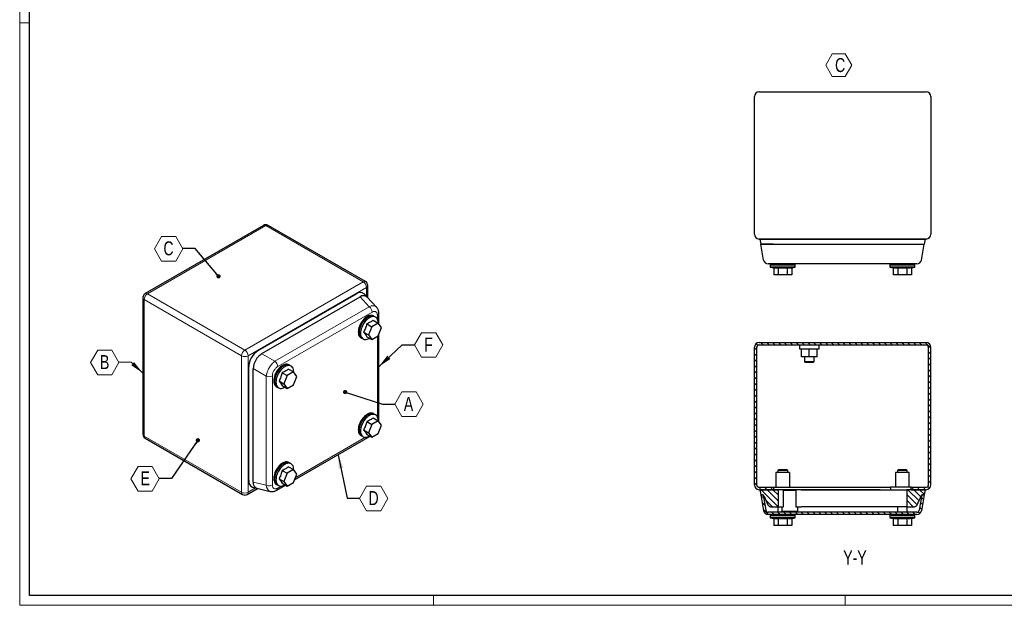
# Model space of a CAD drawing. Header units: millimetres. Extents: x 0 to 841, y 0 to 594.
# Tile 1 of 3: x 0 to 502, y 0 to 298. Entities that reach past the tile are written whole.
import ezdxf

# ---------------------------------------------------------------- set-up
doc = ezdxf.new("R2010")
doc.units = ezdxf.units.MM
doc.styles.add('SLDTEXTSTYLE0', font='TXT', dxfattribs={"width": 0.75})
doc.dimstyles.new('SLDDIMSTYLE4', dxfattribs={"dimtxt": 0.18, "dimasz": 2.17094, "dimexe": 0, "dimexo": 0.0625, "dimgap": 0, "dimtad": 0, "dimtih": 1, "dimtoh": 1, "dimdec": 0, "dimrnd": 1e-09, "dimzin": 0, "dimdsep": 46, "dimtxsty": 'Standard', "dimblk1": 'DOT', "dimblk2": 'DOT', "dimsah": 1, "dimcen": 0.09, "dimadec": 0, "dimazin": 0, "dimtfac": 2.17094, "dimtdec": 0, "dimtofl": 0, "dimtmove": 0, "dimatfit": 3, "dimldrblk": 'DOT', "dimfxl": 1, "dimfrac": 2, "dimtolj": 1, "dimtzin": 0, "dimarcsym": 0})
doc.dimstyles.new('SLDDIMSTYLE5', dxfattribs={"dimtxt": 0.18, "dimasz": 7.055556, "dimexe": 0, "dimexo": 0.0625, "dimgap": 0, "dimtad": 0, "dimtih": 1, "dimtoh": 1, "dimdec": 0, "dimrnd": 1e-09, "dimzin": 0, "dimdsep": 46, "dimtxsty": 'Standard', "dimsah": 1, "dimcen": 0.09, "dimadec": 0, "dimazin": 0, "dimtfac": 7.055556, "dimtdec": 0, "dimtofl": 0, "dimtmove": 0, "dimatfit": 3, "dimfxl": 1, "dimfrac": 2, "dimtolj": 1, "dimtzin": 0, "dimarcsym": 0})

# ---------------------------------------------------------------- blocks, each defined once
blk = doc.blocks.new('SW_NOTE_0_1')
at = {"color": 0, "linetype": 'Continuous', "lineweight": 18}
for p, q in [((-2.86, 5.32), (0.48, 11.09)), ((0.48, 11.09), (7.14, 11.09)), ((7.14, 11.09), (10.48, 5.32)), ((0.48, -0.46), (-2.86, 5.32)), ((10.48, 5.32), (7.14, -0.46)), ((7.14, -0.46), (0.48, -0.46))]:
    blk.add_line(p, q, dxfattribs=at)
at = {"color": 0, "linetype": 'Continuous', "lineweight": 18, "insert": (1.91, 8.92), "char_height": 7.14, "attachment_point": 1, "style": 'SLDTEXTSTYLE0'}
blk.add_mtext('C', dxfattribs=at)
blk = doc.blocks.new('SW_NOTE_0_7')
at = {"color": 0, "linetype": 'Continuous', "lineweight": 18}
for p, q in [((-14.45, -0.12), (-10.84, 6.14)), ((-10.84, 6.14), (-3.61, 6.14)), ((-3.61, 6.14), (0, -0.12)), ((-10.84, -6.38), (-14.45, -0.12)), ((0, -0.12), (-3.61, -6.38)), ((-3.61, -6.38), (-10.84, -6.38))]:
    blk.add_line(p, q, dxfattribs=at)
at = {"color": 0, "linetype": 'Continuous', "lineweight": 18, "insert": (-7.3, 3.66), "char_height": 7.14, "attachment_point": 2, "style": 'SLDTEXTSTYLE0'}
blk.add_mtext('C', dxfattribs=at)
blk = doc.blocks.new('_Dot')
at = {"color": 0, "linetype": 'ByBlock', "lineweight": -2}
blk.add_line((-0.5, 0), (-1, 0), dxfattribs=at)
at = {"color": 0, "linetype": 'ByBlock', "const_width": 0.5}
blk.add_lwpolyline([(-0.25, 0, 1), (0.25, 0, 1)], format="xyb", close=True, dxfattribs=at)
blk = doc.blocks.new('SW_NOTE_0_8')
at = {"color": 0, "linetype": 'Continuous', "lineweight": 18}
for p, q in [((-14.45, -0.12), (-10.84, 6.14)), ((-10.84, 6.14), (-3.61, 6.14)), ((-3.61, 6.14), (0, -0.12)), ((-10.84, -6.38), (-14.45, -0.12)), ((0, -0.12), (-3.61, -6.38)), ((-3.61, -6.38), (-10.84, -6.38))]:
    blk.add_line(p, q, dxfattribs=at)
at = {"color": 0, "linetype": 'Continuous', "lineweight": 18, "insert": (-7.28, 3.66), "char_height": 7.14, "attachment_point": 2, "style": 'SLDTEXTSTYLE0'}
blk.add_mtext('B', dxfattribs=at)
blk = doc.blocks.new('SW_NOTE_0_9')
at = {"color": 0, "linetype": 'Continuous', "lineweight": 18}
for p, q in [((-14.45, -0.12), (-10.84, 6.14)), ((-10.84, 6.14), (-3.61, 6.14)), ((-3.61, 6.14), (0, -0.12)), ((-10.84, -6.38), (-14.45, -0.12)), ((0, -0.12), (-3.61, -6.38)), ((-3.61, -6.38), (-10.84, -6.38))]:
    blk.add_line(p, q, dxfattribs=at)
at = {"color": 0, "linetype": 'Continuous', "lineweight": 18, "insert": (-7.21, 3.66), "char_height": 7.14, "attachment_point": 2, "style": 'SLDTEXTSTYLE0'}
blk.add_mtext('E', dxfattribs=at)
blk = doc.blocks.new('SW_NOTE_0_10')
at = {"color": 0, "linetype": 'Continuous', "lineweight": 18}
for p, q in [((0, -0.12), (3.61, 6.14)), ((3.61, 6.14), (10.84, 6.14)), ((10.84, 6.14), (14.45, -0.12)), ((3.61, -6.38), (0, -0.12)), ((14.45, -0.12), (10.84, -6.38)), ((10.84, -6.38), (3.61, -6.38))]:
    blk.add_line(p, q, dxfattribs=at)
at = {"color": 0, "linetype": 'Continuous', "lineweight": 18, "insert": (7.14, 3.66), "char_height": 7.14, "attachment_point": 2, "style": 'SLDTEXTSTYLE0'}
blk.add_mtext('D', dxfattribs=at)
blk = doc.blocks.new('SW_NOTE_0_11')
at = {"color": 0, "linetype": 'Continuous', "lineweight": 18}
for p, q in [((0, -0.12), (3.61, 6.14)), ((3.61, 6.14), (10.84, 6.14)), ((10.84, 6.14), (14.45, -0.12)), ((3.61, -6.38), (0, -0.12)), ((14.45, -0.12), (10.84, -6.38)), ((10.84, -6.38), (3.61, -6.38))]:
    blk.add_line(p, q, dxfattribs=at)
at = {"color": 0, "linetype": 'Continuous', "lineweight": 18, "insert": (6.94, 3.66), "char_height": 7.14, "attachment_point": 2, "style": 'SLDTEXTSTYLE0'}
blk.add_mtext('A', dxfattribs=at)
blk = doc.blocks.new('SW_NOTE_0_12')
at = {"color": 0, "linetype": 'Continuous', "lineweight": 18}
for p, q in [((0, -0.12), (3.61, 6.14)), ((3.61, 6.14), (10.84, 6.14)), ((10.84, 6.14), (14.45, -0.12)), ((3.61, -6.38), (0, -0.12)), ((14.45, -0.12), (10.84, -6.38)), ((10.84, -6.38), (3.61, -6.38))]:
    blk.add_line(p, q, dxfattribs=at)
at = {"color": 0, "linetype": 'Continuous', "lineweight": 18, "insert": (7.15, 3.66), "char_height": 7.14, "attachment_point": 2, "style": 'SLDTEXTSTYLE0'}
blk.add_mtext('F', dxfattribs=at)

msp = doc.modelspace()

# ---------------------------------------------------------------- hatches: boundary and pattern name
at = {"linetype": 'Continuous', "lineweight": 18}
h = msp.add_hatch(dxfattribs=at)
h.set_pattern_fill('ANSI31', scale=0.666667, angle=90, style=0)
edge = h.paths.add_edge_path(flags=0)
edge.add_arc((377.116, 61.263), 2.4, 180, 270)
edge.add_line((377.116, 58.863), (384.716, 58.863))
edge.add_line((384.716, 58.863), (384.716, 60.063))
edge.add_line((384.716, 60.063), (377.116, 60.063))
edge.add_arc((377.116, 61.263), 1.2, 180, 270, ccw=False)
edge.add_line((375.916, 61.263), (375.916, 131.463))
edge.add_arc((377.116, 131.463), 1.2, 90, 180, ccw=False)
edge.add_line((377.116, 132.663), (462.316, 132.663))
edge.add_arc((462.316, 131.463), 1.2, 0, 90, ccw=False)
edge.add_line((463.516, 131.463), (463.516, 61.263))
edge.add_arc((462.316, 61.263), 1.2, 270, 360, ccw=False)
edge.add_line((462.316, 60.063), (454.716, 60.063))
edge.add_line((454.716, 60.063), (454.716, 58.863))
edge.add_line((454.716, 58.863), (462.316, 58.863))
edge.add_arc((462.316, 61.263), 2.4, 270, 360)
edge.add_line((464.716, 61.263), (464.716, 131.463))
edge.add_arc((462.316, 131.463), 2.4, 0, 90)
edge.add_line((462.316, 133.863), (377.116, 133.863))
edge.add_arc((377.116, 131.463), 2.4, 90, 180)
edge.add_line((374.716, 131.463), (374.716, 61.263))
h = msp.add_hatch(dxfattribs=at)
h.set_pattern_fill('ANSI31', scale=0.66667, angle=90, style=0)
edge = h.paths.add_edge_path(flags=0)
edge.add_line((377.455, 58.862), (378.009, 56.162))
edge.add_line((378.009, 56.162), (379.27, 56.162))
edge.add_spline(control_points=[(379.27, 56.162), (380.041, 54.534), (380.811, 52.907), (381.582, 51.279), (381.922, 50.56), (382.594, 50.134), (383.39, 50.134), (383.595, 50.134), (383.801, 50.134), (384.006, 50.134)], knot_values=[0, 0, 0, 0, 0.652778, 0.652778, 0.652778, 0.9255103, 0.9255103, 0.9255103, 1, 1, 1, 1], weights=[1, 1, 1, 1, 0.896625, 0.896625, 1, 1, 1, 1], degree=3, periodic=0)
edge.add_line((384.006, 50.134), (387.006, 50.134))
edge.add_line((387.006, 50.134), (387.006, 58.862))
edge.add_line((387.006, 58.862), (377.455, 58.862))
h = msp.add_hatch(dxfattribs=at)
h.set_pattern_fill('ANSI31', scale=0.666667, angle=90, style=0)
edge = h.paths.add_edge_path(flags=0)
edge.add_arc((457.614, 48.563), 2.4, 270, 350)
edge.add_line((459.978, 48.146), (461.391, 56.163))
edge.add_line((461.391, 56.163), (460.173, 56.163))
edge.add_line((460.173, 56.163), (458.796, 48.354))
edge.add_arc((457.614, 48.563), 1.2, 270, 350, ccw=False)
edge.add_line((457.614, 47.363), (381.818, 47.363))
edge.add_arc((381.818, 48.563), 1.2, 190, 270, ccw=False)
edge.add_line((380.637, 48.354), (379.26, 56.163))
edge.add_line((379.26, 56.163), (378.041, 56.163))
edge.add_line((378.041, 56.163), (379.455, 48.146))
edge.add_arc((381.818, 48.563), 2.4, 190, 270)
edge.add_line((381.818, 46.163), (457.614, 46.163))
h = msp.add_hatch(dxfattribs=at)
h.set_pattern_fill('ANSI31', scale=0.666667, angle=90, style=0)
edge = h.paths.add_edge_path(flags=0)
edge.add_spline(control_points=[(455.426, 50.134), (455.632, 50.134), (455.837, 50.134), (456.043, 50.134), (456.838, 50.134), (457.51, 50.56), (457.851, 51.279), (458.621, 52.907), (459.392, 54.534), (460.162, 56.162)], knot_values=[0, 0, 0, 0, 0.0744897, 0.0744897, 0.0744897, 0.347222, 0.347222, 0.347222, 1, 1, 1, 1], weights=[1, 1, 1, 1, 0.896625, 0.896625, 1, 1, 1, 1], degree=3, periodic=0)
edge.add_line((460.162, 56.162), (461.424, 56.162))
edge.add_line((461.424, 56.162), (461.977, 58.862))
edge.add_line((461.977, 58.862), (452.426, 58.862))
edge.add_line((452.426, 58.862), (452.426, 50.134))
edge.add_line((452.426, 50.134), (455.426, 50.134))

# ---------------------------------------------------------------- linework, layer by layer
at = {"color": 7, "linetype": 'Continuous', "lineweight": 18}
for p, q in [((0.003, 593.919), (0.003, -0.081)), ((5.003, 296.919), (0.003, 296.919)), ((836.003, 4.919), (5.003, 4.919)), ((211.003, 4.919), (211.003, -0.081)), ((421.003, 4.919), (421.003, -0.081)), ((0.003, -0.081), (841.003, -0.081))]:
    msp.add_line(p, q, dxfattribs=at)
at = {"color": 7, "linetype": 'Continuous', "lineweight": 25}
for p, q in [((5.003, 4.919), (5.003, 588.919)), ((377.116, 261.634), (462.316, 261.634)), ((374.716, 189.034), (374.716, 259.234)), ((464.716, 259.234), (464.716, 189.034)), ((124.276, 193.603), (64.031, 158.824)), ((176.315, 164.947), (126.676, 193.603)), ((462.316, 186.634), (377.116, 186.634)), ((377.455, 186.634), (378.009, 183.934)), ((377.455, 186.634), (384.261, 186.634)), ((384.216, 186.634), (384.216, 186.634)), ((384.261, 186.634), (455.171, 186.634)), ((400.606, 186.634), (400.606, 186.634)), ((438.826, 186.634), (438.826, 186.634)), ((455.171, 186.634), (461.977, 186.634)), ((455.216, 186.634), (455.216, 186.634)), ((461.424, 183.934), (461.977, 186.634)), ((378.009, 183.934), (384.261, 183.934)), ((384.261, 183.934), (378.041, 183.934)), ((379.455, 175.917), (378.041, 183.934)), ((384.261, 183.934), (455.171, 183.934)), ((455.171, 183.934), (461.391, 183.934)), ((455.171, 183.934), (461.424, 183.934)), ((459.978, 175.917), (461.391, 183.934)), ((382.816, 173.934), (382.816, 173.334)), ((395.616, 173.334), (382.816, 173.334)), ((382.816, 172.334), (384.597, 171.89)), ((395.616, 172.334), (382.816, 172.334)), ((382.866, 173.334), (382.866, 172.334)), ((384.597, 171.89), (384.597, 168.334)), ((453.758, 173.934), (385.675, 173.934)), ((386.907, 171.89), (386.907, 168.334)), ((391.526, 171.89), (391.526, 168.334)), ((393.835, 171.89), (395.616, 172.334)), ((393.835, 171.89), (393.835, 168.334)), ((395.566, 172.334), (395.566, 173.334)), ((395.616, 173.334), (395.616, 173.934)), ((443.816, 173.934), (443.816, 173.334)), ((456.616, 173.334), (443.816, 173.334)), ((443.816, 172.334), (445.597, 171.89)), ((456.616, 172.334), (443.816, 172.334)), ((443.866, 173.334), (443.866, 172.334)), ((445.597, 171.89), (445.597, 168.334)), ((447.907, 171.89), (447.907, 168.334)), ((452.526, 171.89), (452.526, 168.334)), ((454.835, 171.89), (456.616, 172.334)), ((454.835, 171.89), (454.835, 168.334)), ((456.566, 172.334), (456.566, 173.334)), ((456.616, 173.334), (456.616, 173.934)), ((386.907, 168.334), (384.597, 168.334)), ((391.526, 168.334), (386.907, 168.334)), ((393.835, 168.334), (391.526, 168.334)), ((447.907, 168.334), (445.597, 168.334)), ((452.526, 168.334), (447.907, 168.334)), ((454.835, 168.334), (452.526, 168.334)), ((177.515, 156.774), (177.515, 162.868)), ((62.831, 156.745), (62.831, 87.176)), ((121.619, 129.749), (171.76, 158.695)), ((123.528, 128.195), (173.669, 157.141)), ((177.216, 157.131), (175.62, 158.684)), ((182.033, 151.926), (177.271, 157.029)), ((180.86, 147.183), (180.436, 147.427)), ((181.143, 146.962), (180.835, 147.139)), ((183.17, 143.322), (183.17, 148.776)), ((177.049, 143.374), (179.563, 141.922)), ((179.563, 141.922), (177.93, 137.713)), ((182.829, 143.808), (179.563, 141.922)), ((180.315, 145.259), (182.829, 143.808)), ((184.462, 141.484), (182.829, 143.808)), ((182.829, 137.275), (184.462, 141.484)), ((174.037, 136.342), (174.461, 136.097)), ((174.486, 136.14), (174.794, 135.963)), ((175.416, 139.165), (177.93, 137.713)), ((177.049, 136.841), (179.563, 135.39)), ((177.93, 137.713), (179.563, 135.39)), ((178.368, 136.006), (178.432, 136.043)), ((179.563, 135.39), (182.829, 137.275)), ((183.17, 93.513), (183.17, 138.155)), ((374.716, 61.263), (374.716, 131.463)), ((375.916, 61.263), (375.916, 131.463)), ((377.116, 133.863), (462.316, 133.863)), ((377.116, 132.663), (462.316, 132.663)), ((397.716, 132.663), (397.716, 130.663)), ((397.716, 130.663), (402.716, 130.663)), ((398.716, 126.663), (398.716, 130.663)), ((402.716, 130.663), (407.716, 130.663)), ((402.716, 126.663), (402.716, 130.663)), ((406.716, 126.663), (406.716, 130.663)), ((407.716, 130.663), (407.716, 132.663)), ((463.516, 61.263), (463.516, 131.463)), ((464.716, 61.263), (464.716, 131.463)), ((402.716, 126.663), (398.716, 126.663)), ((400.216, 126.663), (400.216, 124.163)), ((406.716, 126.663), (402.716, 126.663)), ((405.216, 124.163), (405.216, 126.663)), ((116.807, 63.513), (116.807, 121.414)), ((119.107, 62.636), (119.107, 120.537)), ((137.727, 122.282), (137.303, 122.527)), ((138.01, 122.061), (137.702, 122.239)), ((400.216, 124.163), (400.716, 123.663)), ((400.216, 124.163), (405.216, 124.163)), ((404.716, 123.663), (400.716, 123.663)), ((404.716, 123.663), (405.216, 124.163)), ((133.915, 118.473), (136.43, 117.022)), ((136.43, 117.022), (134.797, 112.813)), ((139.696, 118.907), (136.43, 117.022)), ((137.181, 120.359), (139.696, 118.907)), ((141.329, 116.584), (139.696, 118.907)), ((139.696, 112.375), (141.329, 116.584)), ((130.903, 111.442), (131.327, 111.197)), ((131.352, 111.24), (131.66, 111.062)), ((132.282, 114.265), (134.797, 112.813)), ((133.915, 111.941), (136.43, 110.49)), ((134.797, 112.813), (136.43, 110.49)), ((135.234, 111.105), (135.298, 111.143)), ((136.43, 110.49), (139.696, 112.375)), ((180.315, 95.45), (182.829, 93.999)), ((180.86, 97.374), (180.436, 97.619)), ((181.143, 97.153), (180.835, 97.33)), ((177.049, 93.565), (179.563, 92.113)), ((179.563, 92.113), (177.93, 87.904)), ((182.829, 93.999), (179.563, 92.113)), ((184.462, 91.675), (182.829, 93.999)), ((182.829, 87.466), (184.462, 91.675)), ((140.188, 63.836), (178.71, 86.074)), ((174.037, 86.533), (174.461, 86.288)), ((174.486, 86.331), (174.794, 86.154)), ((175.416, 89.356), (177.93, 87.904)), ((177.049, 87.033), (179.563, 85.581)), ((177.93, 87.904), (179.563, 85.581)), ((178.368, 86.197), (178.432, 86.234)), ((179.563, 85.581), (182.829, 87.466)), ((64.031, 85.097), (113.67, 56.441)), ((137.181, 70.55), (139.696, 69.098)), ((137.727, 72.473), (137.303, 72.718)), ((138.01, 72.252), (137.702, 72.43)), ((133.915, 68.664), (136.43, 67.213)), ((136.43, 67.213), (134.797, 63.004)), ((139.696, 69.098), (136.43, 67.213)), ((141.329, 66.775), (139.696, 69.098)), ((139.696, 62.566), (141.329, 66.775)), ((385.716, 67.683), (385.716, 60.063)), ((392.716, 67.683), (385.716, 67.683)), ((387.216, 69.163), (386.716, 68.663)), ((386.716, 68.663), (386.716, 67.683)), ((389.216, 68.663), (386.716, 68.663)), ((387.216, 69.163), (389.216, 69.163)), ((389.216, 69.163), (391.216, 69.163)), ((391.716, 68.663), (389.216, 68.663)), ((391.716, 68.663), (391.216, 69.163)), ((391.716, 67.683), (391.716, 68.663)), ((392.716, 67.683), (392.716, 60.063)), ((446.716, 67.683), (446.716, 60.063)), ((453.716, 67.683), (446.716, 67.683)), ((448.216, 69.163), (447.716, 68.663)), ((447.716, 68.663), (447.716, 67.683)), ((450.216, 68.663), (447.716, 68.663)), ((448.216, 69.163), (450.216, 69.163)), ((450.216, 69.163), (452.216, 69.163)), ((452.716, 68.663), (450.216, 68.663)), ((452.716, 68.663), (452.216, 69.163)), ((452.716, 67.683), (452.716, 68.663)), ((453.716, 60.063), (453.716, 67.683)), ((130.903, 61.633), (131.327, 61.388)), ((131.102, 58.59), (135.576, 61.173)), ((131.352, 61.431), (131.66, 61.253)), ((132.282, 64.456), (134.797, 63.004)), ((133.915, 62.132), (136.43, 60.681)), ((134.797, 63.004), (136.43, 60.681)), ((135.234, 61.296), (135.298, 61.334)), ((136.43, 60.681), (139.696, 62.566)), ((116.07, 56.441), (121.348, 59.488)), ((118.746, 60.174), (120.889, 59.569)), ((121.006, 59.572), (127.805, 58)), ((377.116, 60.063), (384.716, 60.063)), ((377.116, 58.863), (384.716, 58.863)), ((377.455, 58.862), (378.009, 56.162)), ((387.006, 58.862), (377.455, 58.862)), ((378.009, 56.162), (379.27, 56.162)), ((379.26, 56.163), (378.041, 56.163)), ((378.041, 56.163), (379.455, 48.146)), ((379.26, 56.163), (380.637, 48.354)), ((384.216, 58.863), (384.216, 58.862)), ((384.716, 58.863), (384.716, 60.063)), ((384.716, 60.063), (387.316, 60.063)), ((384.716, 58.863), (387.006, 58.863)), ((387.006, 58.862), (387.006, 58.863)), ((398.606, 58.863), (387.006, 58.863)), ((387.006, 50.134), (387.006, 58.862)), ((387.316, 60.063), (393.316, 60.063)), ((389.566, 50.163), (389.566, 58.663)), ((389.566, 58.663), (395.866, 58.663)), ((393.316, 60.063), (444.116, 60.063)), ((395.866, 58.663), (395.866, 50.163)), ((398.606, 58.863), (438.826, 58.863)), ((398.606, 58.862), (398.606, 58.863)), ((438.826, 58.862), (398.606, 58.862)), ((438.826, 58.862), (438.826, 58.863)), ((438.826, 58.863), (452.426, 58.863)), ((444.116, 60.063), (444.116, 58.863)), ((450.116, 60.063), (444.116, 60.063)), ((454.716, 60.063), (450.116, 60.063)), ((454.716, 58.863), (452.426, 58.863)), ((452.426, 58.862), (452.426, 58.863)), ((452.426, 58.862), (452.426, 50.134)), ((461.977, 58.862), (452.426, 58.862)), ((454.716, 58.863), (454.716, 60.063)), ((454.716, 60.063), (462.316, 60.063)), ((454.716, 58.863), (462.316, 58.863)), ((455.216, 58.862), (455.216, 58.863)), ((460.173, 56.163), (458.796, 48.354)), ((461.391, 56.163), (459.978, 48.146)), ((460.162, 56.162), (461.424, 56.162)), ((461.391, 56.163), (460.173, 56.163)), ((461.424, 56.162), (461.977, 58.862)), ((457.614, 47.363), (381.818, 47.363)), ((457.614, 46.163), (381.818, 46.163)), ((382.816, 46.163), (382.816, 45.563)), ((395.616, 45.563), (382.816, 45.563)), ((382.866, 45.563), (382.866, 44.563)), ((384.006, 50.134), (387.006, 50.134)), ((386.716, 50.134), (386.716, 47.363)), ((387.006, 50.134), (388.716, 50.134)), ((388.716, 50.163), (389.566, 50.163)), ((388.716, 50.163), (388.716, 47.863)), ((388.716, 47.363), (388.716, 47.863)), ((388.716, 47.863), (389.216, 47.863)), ((389.216, 47.863), (389.216, 47.363)), ((389.216, 47.863), (396.216, 47.863)), ((395.566, 44.563), (395.566, 45.563)), ((395.616, 45.563), (395.616, 46.163)), ((395.866, 50.163), (396.716, 50.163)), ((396.216, 47.363), (396.216, 47.863)), ((396.216, 47.863), (396.716, 47.863)), ((396.716, 50.163), (396.716, 47.863)), ((396.716, 50.134), (398.606, 50.134)), ((396.716, 47.863), (396.716, 47.363)), ((438.826, 50.134), (398.606, 50.134)), ((452.426, 50.134), (438.826, 50.134)), ((443.816, 46.163), (443.816, 45.563)), ((456.616, 45.563), (443.816, 45.563)), ((443.866, 45.563), (443.866, 44.563)), ((447.716, 50.134), (447.716, 47.363)), ((452.426, 50.134), (455.426, 50.134)), ((452.716, 47.363), (452.716, 50.134)), ((456.566, 44.563), (456.566, 45.563)), ((456.616, 45.563), (456.616, 46.163)), ((382.816, 44.563), (384.597, 44.118)), ((395.616, 44.563), (382.816, 44.563)), ((384.597, 44.118), (384.597, 40.563)), ((386.907, 40.563), (384.597, 40.563)), ((386.907, 44.118), (386.907, 40.563)), ((391.526, 40.563), (386.907, 40.563)), ((391.526, 44.118), (391.526, 40.563)), ((393.835, 40.563), (391.526, 40.563)), ((393.835, 44.118), (395.616, 44.563)), ((393.835, 44.118), (393.835, 40.563)), ((443.816, 44.563), (445.597, 44.118)), ((456.616, 44.563), (443.816, 44.563)), ((445.597, 44.118), (445.597, 40.563)), ((447.907, 40.563), (445.597, 40.563)), ((447.907, 44.118), (447.907, 40.563)), ((452.526, 40.563), (447.907, 40.563)), ((452.526, 44.118), (452.526, 40.563)), ((454.835, 40.563), (452.526, 40.563)), ((454.835, 44.118), (456.616, 44.563)), ((454.835, 44.118), (454.835, 40.563)), ((836.003, 4.919), (5.003, 4.919))]:
    msp.add_line(p, q, dxfattribs=at)
at = {"color": 8, "linetype": 'Continuous', "lineweight": 18}
for p, q in [((125.476, 193.484), (65.231, 158.705)), ((175.115, 164.828), (125.476, 193.484)), ((114.87, 130.049), (175.115, 164.828)), ((176.812, 161.888), (116.567, 127.109)), ((176.812, 157.524), (176.812, 161.888)), ((113.173, 127.109), (63.534, 155.765)), ((63.534, 155.765), (63.534, 86.196)), ((65.231, 158.705), (114.87, 130.049)), ((178.338, 152.111), (173.669, 157.114)), ((130.196, 124.319), (178.338, 152.111)), ((179.741, 149.371), (131.599, 121.579)), ((182.468, 145.811), (182.468, 147.796)), ((182.468, 96.002), (182.468, 137.067)), ((113.173, 57.54), (113.173, 127.109)), ((116.567, 127.109), (116.567, 57.54)), ((130.196, 124.319), (123.528, 128.168)), ((125.798, 116.701), (119.13, 120.551)), ((125.798, 61.109), (125.798, 116.701)), ((128.872, 116.856), (128.872, 61.264)), ((63.534, 86.196), (113.173, 57.54)), ((140.594, 64.882), (176.452, 85.582)), ((125.798, 61.109), (119.13, 62.65)), ((131.599, 59.689), (133.318, 60.682)), ((116.567, 57.54), (120.347, 59.722))]:
    msp.add_line(p, q, dxfattribs=at)
at = {"color": 7, "linetype": 'Continuous', "lineweight": 25, "flags": 128}
for points in [[(180.436, 147.427), (179.991, 147.621), (179.499, 147.717), (178.968, 147.713), (178.408, 147.609), (177.827, 147.407), (177.236, 147.111), (176.646, 146.725), (176.065, 146.256), (175.505, 145.713), (174.974, 145.104), (174.481, 144.44), (174.036, 143.733), (173.646, 142.993), (173.317, 142.235), (173.055, 141.471), (172.865, 140.714), (172.75, 139.977), (172.711, 139.272), (172.75, 138.613), (172.865, 138.009), (173.055, 137.471), (173.317, 137.009), (173.646, 136.631), (174.036, 136.342), (174.037, 136.342)], [(181.194, 146.945), (180.861, 147.182), (180.416, 147.376), (179.923, 147.472), (179.393, 147.468), (178.832, 147.364), (178.251, 147.162), (177.661, 146.866), (177.07, 146.48), (176.489, 146.011), (175.929, 145.468), (175.398, 144.859), (174.906, 144.195), (174.461, 143.488), (174.07, 142.749), (173.741, 141.99), (173.48, 141.226), (173.289, 140.469), (173.174, 139.732), (173.135, 139.027), (173.174, 138.368), (173.289, 137.764), (173.48, 137.226), (173.741, 136.764), (174.07, 136.386), (174.461, 136.097), (174.834, 135.927)], [(180.835, 147.139), (180.394, 147.331), (179.906, 147.426), (179.379, 147.422), (178.823, 147.319), (178.247, 147.119), (177.661, 146.825), (177.075, 146.442), (176.499, 145.977), (175.942, 145.438), (175.416, 144.834), (174.927, 144.175), (174.486, 143.473), (174.098, 142.74), (173.772, 141.988), (173.512, 141.229), (173.324, 140.478), (173.209, 139.747), (173.171, 139.048), (173.209, 138.393), (173.324, 137.794), (173.512, 137.261), (173.772, 136.803), (174.098, 136.427), (174.486, 136.141), (174.486, 136.14)], [(182.892, 143.718), (182.893, 143.844), (182.855, 144.504), (182.739, 145.108), (182.549, 145.645), (182.287, 146.107), (181.958, 146.486), (181.568, 146.774), (181.123, 146.968), (180.631, 147.064), (180.1, 147.059), (179.539, 146.956), (178.958, 146.754), (178.368, 146.458), (177.777, 146.072), (177.197, 145.603), (176.636, 145.06), (176.105, 144.451), (175.613, 143.787), (175.168, 143.08), (174.777, 142.34), (174.449, 141.582), (174.187, 140.818), (173.997, 140.061), (173.881, 139.324), (173.842, 138.619), (173.881, 137.959), (173.997, 137.356), (174.187, 136.818), (174.449, 136.356), (174.777, 135.978), (175.168, 135.689), (175.613, 135.495), (176.105, 135.4), (176.636, 135.404), (177.197, 135.508), (177.777, 135.71), (178.368, 136.006), (178.368, 136.006)], [(137.303, 122.527), (136.858, 122.721), (136.366, 122.816), (135.835, 122.812), (135.274, 122.708), (134.694, 122.506), (134.103, 122.21), (133.512, 121.824), (132.932, 121.356), (132.371, 120.813), (131.84, 120.204), (131.348, 119.54), (130.903, 118.832), (130.513, 118.093), (130.184, 117.335), (129.922, 116.571), (129.732, 115.813), (129.616, 115.076), (129.577, 114.372), (129.616, 113.712), (129.732, 113.108), (129.922, 112.571), (130.184, 112.109), (130.513, 111.73), (130.903, 111.442), (130.903, 111.442)], [(138.061, 122.044), (137.727, 122.282), (137.282, 122.476), (136.79, 122.571), (136.259, 122.567), (135.698, 122.463), (135.118, 122.262), (134.527, 121.965), (133.936, 121.58), (133.356, 121.111), (132.795, 120.568), (132.264, 119.959), (131.772, 119.295), (131.327, 118.587), (130.937, 117.848), (130.608, 117.09), (130.346, 116.326), (130.156, 115.568), (130.04, 114.831), (130.002, 114.127), (130.04, 113.467), (130.156, 112.863), (130.346, 112.326), (130.608, 111.864), (130.937, 111.485), (131.327, 111.197), (131.701, 111.027)], [(137.702, 122.239), (137.261, 122.431), (136.772, 122.526), (136.245, 122.522), (135.689, 122.419), (135.113, 122.218), (134.527, 121.924), (133.941, 121.542), (133.365, 121.077), (132.809, 120.538), (132.282, 119.934), (131.794, 119.275), (131.352, 118.573), (130.965, 117.839), (130.639, 117.087), (130.379, 116.329), (130.19, 115.578), (130.075, 114.846), (130.037, 114.147), (130.075, 113.493), (130.19, 112.894), (130.379, 112.36), (130.639, 111.902), (130.965, 111.527), (131.352, 111.24), (131.352, 111.24)], [(139.758, 118.818), (139.76, 118.944), (139.721, 119.603), (139.606, 120.207), (139.415, 120.745), (139.153, 121.207), (138.825, 121.585), (138.434, 121.874), (137.989, 122.068), (137.497, 122.163), (136.966, 122.159), (136.406, 122.055), (135.825, 121.853), (135.234, 121.557), (134.644, 121.171), (134.063, 120.703), (133.502, 120.16), (132.972, 119.551), (132.479, 118.887), (132.034, 118.179), (131.644, 117.44), (131.315, 116.682), (131.053, 115.917), (130.863, 115.16), (130.748, 114.423), (130.709, 113.719), (130.748, 113.059), (130.863, 112.455), (131.053, 111.918), (131.315, 111.456), (131.644, 111.077), (132.034, 110.789), (132.479, 110.595), (132.972, 110.499), (133.502, 110.503), (134.063, 110.607), (134.644, 110.809), (135.234, 111.105)], [(180.436, 97.619), (179.991, 97.812), (179.499, 97.908), (178.968, 97.904), (178.408, 97.8), (177.827, 97.598), (177.236, 97.302), (176.646, 96.916), (176.065, 96.447), (175.505, 95.904), (174.974, 95.295), (174.481, 94.631), (174.036, 93.924), (173.646, 93.184), (173.317, 92.426), (173.055, 91.662), (172.865, 90.905), (172.75, 90.168), (172.711, 89.463), (172.75, 88.804), (172.865, 88.2), (173.055, 87.662), (173.317, 87.2), (173.646, 86.822), (174.036, 86.533), (174.037, 86.533)], [(181.194, 97.136), (180.861, 97.373), (180.416, 97.567), (179.923, 97.663), (179.393, 97.659), (178.832, 97.555), (178.251, 97.353), (177.661, 97.057), (177.07, 96.671), (176.489, 96.202), (175.929, 95.659), (175.398, 95.05), (174.906, 94.386), (174.461, 93.679), (174.07, 92.94), (173.741, 92.181), (173.48, 91.417), (173.289, 90.66), (173.174, 89.923), (173.135, 89.218), (173.174, 88.559), (173.289, 87.955), (173.48, 87.417), (173.741, 86.955), (174.07, 86.577), (174.461, 86.288), (174.834, 86.118)], [(180.835, 97.33), (180.394, 97.522), (179.906, 97.617), (179.379, 97.613), (178.823, 97.51), (178.247, 97.31), (177.661, 97.016), (177.075, 96.633), (176.499, 96.168), (175.942, 95.629), (175.416, 95.025), (174.927, 94.366), (174.486, 93.664), (174.098, 92.931), (173.772, 92.179), (173.512, 91.42), (173.324, 90.669), (173.209, 89.938), (173.171, 89.239), (173.209, 88.584), (173.324, 87.985), (173.512, 87.452), (173.772, 86.994), (174.098, 86.618), (174.486, 86.332), (174.486, 86.331)], [(182.892, 93.909), (182.893, 94.035), (182.855, 94.695), (182.739, 95.299), (182.549, 95.836), (182.287, 96.298), (181.958, 96.677), (181.568, 96.965), (181.123, 97.159), (180.631, 97.255), (180.1, 97.25), (179.539, 97.147), (178.958, 96.945), (178.368, 96.649), (177.777, 96.263), (177.197, 95.794), (176.636, 95.251), (176.105, 94.642), (175.613, 93.978), (175.168, 93.271), (174.777, 92.531), (174.449, 91.773), (174.187, 91.009), (173.997, 90.252), (173.881, 89.515), (173.842, 88.81), (173.881, 88.15), (173.997, 87.547), (174.187, 87.009), (174.449, 86.547), (174.777, 86.169), (175.168, 85.88), (175.613, 85.686), (176.105, 85.591), (176.636, 85.595), (177.197, 85.699), (177.777, 85.901), (178.368, 86.197), (178.368, 86.197)], [(137.303, 72.718), (136.858, 72.912), (136.366, 73.007), (135.835, 73.003), (135.274, 72.899), (134.694, 72.697), (134.103, 72.401), (133.512, 72.015), (132.932, 71.547), (132.371, 71.004), (131.84, 70.395), (131.348, 69.731), (130.903, 69.023), (130.513, 68.284), (130.184, 67.526), (129.922, 66.762), (129.732, 66.004), (129.616, 65.267), (129.577, 64.563), (129.616, 63.903), (129.732, 63.299), (129.922, 62.762), (130.184, 62.3), (130.513, 61.921), (130.903, 61.633), (130.903, 61.633)], [(138.061, 72.235), (137.727, 72.473), (137.282, 72.667), (136.79, 72.762), (136.259, 72.758), (135.698, 72.654), (135.118, 72.453), (134.527, 72.156), (133.936, 71.771), (133.356, 71.302), (132.795, 70.759), (132.264, 70.15), (131.772, 69.486), (131.327, 68.778), (130.937, 68.039), (130.608, 67.281), (130.346, 66.517), (130.156, 65.759), (130.04, 65.022), (130.002, 64.318), (130.04, 63.658), (130.156, 63.054), (130.346, 62.517), (130.608, 62.055), (130.937, 61.676), (131.327, 61.388), (131.701, 61.218)], [(137.702, 72.43), (137.261, 72.622), (136.772, 72.717), (136.245, 72.713), (135.689, 72.61), (135.113, 72.409), (134.527, 72.115), (133.941, 71.733), (133.365, 71.268), (132.809, 70.729), (132.282, 70.125), (131.794, 69.466), (131.352, 68.764), (130.965, 68.03), (130.639, 67.278), (130.379, 66.52), (130.19, 65.769), (130.075, 65.037), (130.037, 64.338), (130.075, 63.684), (130.19, 63.085), (130.379, 62.551), (130.639, 62.093), (130.965, 61.718), (131.352, 61.431), (131.352, 61.431)], [(139.758, 69.009), (139.76, 69.135), (139.721, 69.794), (139.606, 70.398), (139.415, 70.936), (139.153, 71.398), (138.825, 71.776), (138.434, 72.065), (137.989, 72.259), (137.497, 72.354), (136.966, 72.35), (136.406, 72.246), (135.825, 72.044), (135.234, 71.748), (134.644, 71.362), (134.063, 70.894), (133.502, 70.351), (132.972, 69.742), (132.479, 69.078), (132.034, 68.37), (131.644, 67.631), (131.315, 66.873), (131.053, 66.108), (130.863, 65.351), (130.748, 64.614), (130.709, 63.91), (130.748, 63.25), (130.863, 62.646), (131.053, 62.109), (131.315, 61.647), (131.644, 61.268), (132.034, 60.98), (132.479, 60.786), (132.972, 60.69), (133.502, 60.694), (134.063, 60.798), (134.644, 61), (135.234, 61.296), (135.234, 61.296)]]:
    msp.add_lwpolyline(points, dxfattribs=at)
at = {"color": 7, "linetype": 'Continuous', "lineweight": 18, "flags": 128}
msp.add_lwpolyline([(50.62, 123.792), (56.87, 123.792), (62.831, 118.313)], dxfattribs=at)
at = {"color": 7, "linetype": 'Continuous', "lineweight": 25}
for centre, radius, start, end in [((377.116, 259.234), 2.4, 90, 180), ((462.316, 259.234), 2.4, 0, 90), ((125.476, 191.524), 2.4, 60.00269, 119.99731), ((377.116, 189.034), 2.4, 180, 270), ((462.316, 189.034), 2.4, 270, 0), ((381.818, 176.334), 2.4, 190, 270), ((457.614, 176.334), 2.4, 270, 350), ((175.115, 162.868), 2.4, 0, 60.00269), ((65.231, 156.745), 2.4, 119.99731, 180), ((173.684, 156.28), 3.088, 51.14706, 128.53655), ((175.417, 155.038), 2.734, 42.18697, 129.72507), ((175.421, 154.978), 2.763, 47.92128, 129.34622), ((377.116, 131.463), 2.4, 90, 180), ((377.116, 131.463), 1.2, 90, 180), ((462.316, 131.463), 2.4, 0, 90), ((462.316, 131.463), 1.2, 0, 90), ((127.255, 120.938), 10.459, 122.60548, 177.39452), ((128.669, 120.122), 9.571, 122.48713, 177.51287), ((65.231, 87.176), 2.4, 180, 240.00269), ((119.861, 63.054), 3.088, 171.46009, 248.84364), ((121.811, 62.176), 2.743, 170.34025, 256.65579), ((377.116, 61.263), 2.4, 180, 270), ((377.116, 61.263), 1.2, 180, 270), ((462.316, 61.263), 2.4, 270, 0), ((462.316, 61.263), 1.2, 270, 0), ((114.87, 58.52), 2.4, 240.00269, 299.99731), ((381.818, 48.563), 2.4, 190, 270), ((381.818, 48.563), 1.2, 190, 270), ((457.614, 48.563), 1.2, 270, 350), ((457.614, 48.563), 2.4, 270, 350)]:
    msp.add_arc(centre, radius, start, end, dxfattribs=at)
at = {"color": 8, "linetype": 'Continuous', "lineweight": 18}
for centre, radius, start, end in [((124.773, 192.502), 1.207, 54.38242, 114.30712), ((126.179, 192.502), 1.207, 65.69288, 125.61758), ((175.818, 163.846), 1.207, 65.69288, 125.61758), ((173.128, 161.721), 3.688, 2.60548, 57.39452), ((176.314, 162.988), 1.207, 294.37466, 354.3052), ((64.032, 156.865), 1.207, 185.6948, 245.62534), ((67.218, 155.598), 3.688, 122.60548, 177.39452), ((64.528, 157.723), 1.207, 54.38242, 114.30712), ((175.992, 149.181), 3.754, 2.90726, 51.30916), ((181.974, 148.891), 1.2, 294.26181, 355.18379), ((116.857, 126.942), 3.688, 122.60548, 177.39452), ((114.87, 130.385), 3.689, 242.60967, 297.39033), ((112.882, 126.942), 3.688, 2.60548, 57.39452), ((127.85, 121.389), 3.754, 2.90726, 51.30916), ((127.162, 120.199), 3.754, 248.69388, 297.08878), ((64.032, 87.296), 1.207, 185.6948, 245.62534), ((64.675, 86.051), 1.151, 172.74417, 235.94365), ((129.032, 61.013), 3.235, 178.30812, 247.9312), ((127.162, 64.606), 3.754, 248.69388, 297.08878), ((114.314, 57.395), 1.151, 172.74417, 235.94365), ((114.87, 60.815), 3.689, 242.60967, 297.39033), ((115.425, 57.395), 1.151, 304.05635, 7.25583), ((130.402, 59.57), 1.203, 305.17989, 5.7026)]:
    msp.add_arc(centre, radius, start, end, dxfattribs=at)
at = {"color": 7, "linetype": 'Continuous', "lineweight": 25}
for points, knots in [([(385.675, 173.934), (385.42, 173.934), (385.169, 173.934), (384.671, 173.934), (384.429, 173.934), (383.967, 173.934), (383.743, 173.934), (383.323, 173.934), (383.129, 173.934), (382.774, 173.934), (382.611, 173.934), (382.331, 173.934), (382.212, 173.934), (382.017, 173.934), (381.943, 173.934), (381.844, 173.934), (381.818, 173.934), (381.818, 173.934)], [0, 0, 0, 0, 0.125, 0.125, 0.25, 0.25, 0.375, 0.375, 0.5, 0.5, 0.625, 0.625, 0.75, 0.75, 0.875, 0.875, 1, 1, 1, 1]), ([(391.526, 171.89), (390.766, 171.795), (390.001, 171.736), (388.459, 171.735), (387.678, 171.794), (386.907, 171.89)], [0, 0, 0, 0, 0.5, 0.5, 1, 1, 1, 1]), ([(452.526, 171.89), (451.766, 171.795), (451.001, 171.736), (449.459, 171.735), (448.678, 171.794), (447.907, 171.89)], [0, 0, 0, 0, 0.5, 0.5, 1, 1, 1, 1]), ([(457.614, 173.934), (457.614, 173.934), (457.589, 173.934), (457.49, 173.934), (457.415, 173.934), (457.22, 173.934), (457.102, 173.934), (456.822, 173.934), (456.659, 173.934), (456.304, 173.934), (456.11, 173.934), (455.69, 173.934), (455.466, 173.934), (455.003, 173.934), (454.761, 173.934), (454.264, 173.934), (454.012, 173.934), (453.758, 173.934)], [0, 0, 0, 0, 0.125, 0.125, 0.25, 0.25, 0.375, 0.375, 0.5, 0.5, 0.625, 0.625, 0.75, 0.75, 0.875, 0.875, 1, 1, 1, 1]), ([(183.169, 148.79), (183.169, 148.845), (183.169, 149.06), (183.13, 149.546), (183.013, 150.146), (182.802, 150.762), (182.524, 151.293), (182.265, 151.681), (182.076, 151.868), (182.027, 151.918)], [0, 0, 0, 0, 0.0500183, 0.1976842, 0.4090832, 0.5899652, 0.7664253, 0.9381491, 1, 1, 1, 1]), ([(180.315, 145.259), (179.844, 144.91), (179.346, 144.574), (178.256, 143.944), (177.662, 143.649), (177.049, 143.374)], [0, 0, 0, 0, 0.5, 0.5, 1, 1, 1, 1]), ([(137.181, 120.359), (136.711, 120.01), (136.212, 119.674), (135.122, 119.044), (134.528, 118.749), (133.915, 118.473)], [0, 0, 0, 0, 0.5, 0.5, 1, 1, 1, 1]), ([(180.315, 95.45), (179.844, 95.101), (179.346, 94.765), (178.256, 94.135), (177.662, 93.84), (177.049, 93.565)], [0, 0, 0, 0, 0.5, 0.5, 1, 1, 1, 1]), ([(137.181, 70.55), (136.711, 70.201), (136.212, 69.865), (135.122, 69.235), (134.528, 68.94), (133.915, 68.664)], [0, 0, 0, 0, 0.5, 0.5, 1, 1, 1, 1]), ([(127.815, 58.003), (127.99, 57.968), (128.358, 57.896), (128.934, 57.896), (129.533, 57.971), (130.145, 58.137), (130.637, 58.341), (130.966, 58.512), (131.074, 58.575), (131.095, 58.587)], [0, 0, 0, 0, 0.1570943, 0.3293874, 0.5069117, 0.6924586, 0.8826725, 0.9779546, 1, 1, 1, 1]), ([(379.27, 56.162), (379.86, 54.915), (380.598, 53.357), (381.336, 51.798), (381.52, 51.409), (381.558, 51.328), (381.63, 51.181), (381.671, 51.108), (381.81, 50.896), (381.924, 50.762), (382.186, 50.527), (382.335, 50.426), (382.65, 50.268), (382.818, 50.21), (383.07, 50.158), (383.154, 50.147), (383.279, 50.137), (383.32, 50.135), (383.402, 50.134), (383.446, 50.134), (383.661, 50.134), (383.834, 50.134), (384.006, 50.134)], [0, 0, 0, 0, 0.5, 0.625, 0.625, 0.65625, 0.65625, 0.6875, 0.6875, 0.75, 0.75, 0.8125, 0.8125, 0.875, 0.875, 0.90625, 0.90625, 0.921875, 0.921875, 0.9375, 0.9375, 1, 1, 1, 1]), ([(455.426, 50.134), (455.599, 50.134), (455.771, 50.134), (455.987, 50.134), (456.03, 50.134), (456.113, 50.135), (456.154, 50.137), (456.279, 50.147), (456.363, 50.158), (456.615, 50.21), (456.782, 50.268), (457.098, 50.426), (457.246, 50.527), (457.508, 50.762), (457.622, 50.896), (457.761, 51.108), (457.803, 51.181), (457.875, 51.328), (457.912, 51.409), (458.097, 51.798), (458.834, 53.357), (459.572, 54.915), (460.162, 56.162)], [0, 0, 0, 0, 0.0625, 0.0625, 0.078125, 0.078125, 0.09375, 0.09375, 0.125, 0.125, 0.1875, 0.1875, 0.25, 0.25, 0.3125, 0.3125, 0.34375, 0.34375, 0.375, 0.375, 0.5, 1, 1, 1, 1]), ([(391.526, 44.118), (390.766, 44.024), (390.001, 43.965), (388.459, 43.964), (387.678, 44.022), (386.907, 44.118)], [0, 0, 0, 0, 0.5, 0.5, 1, 1, 1, 1]), ([(452.526, 44.118), (451.766, 44.024), (451.001, 43.965), (449.459, 43.964), (448.678, 44.022), (447.907, 44.118)], [0, 0, 0, 0, 0.5, 0.5, 1, 1, 1, 1])]:
    msp.add_open_spline(points, degree=3, knots=knots, dxfattribs=at)
for points in [[(386.907, 171.89), (386.522, 171.794), (385.752, 171.677), (384.982, 171.794), (384.597, 171.89)], [(393.835, 171.89), (393.45, 171.794), (392.68, 171.677), (391.911, 171.794), (391.526, 171.89)], [(447.907, 171.89), (447.522, 171.794), (446.752, 171.677), (445.982, 171.794), (445.597, 171.89)], [(454.835, 171.89), (454.45, 171.794), (453.68, 171.677), (452.911, 171.794), (452.526, 171.89)], [(177.049, 143.374), (176.845, 142.633), (176.383, 141.183), (175.756, 139.827), (175.416, 139.165)], [(175.416, 139.165), (175.756, 138.739), (176.383, 137.916), (176.845, 137.19), (177.049, 136.841)], [(133.915, 118.473), (133.711, 117.733), (133.249, 116.282), (132.622, 114.927), (132.282, 114.265)], [(132.282, 114.265), (132.622, 113.838), (133.249, 113.016), (133.711, 112.289), (133.915, 111.941)], [(177.049, 93.565), (176.845, 92.824), (176.383, 91.374), (175.756, 90.018), (175.416, 89.356)], [(175.416, 89.356), (175.756, 88.93), (176.383, 88.107), (176.845, 87.381), (177.049, 87.033)], [(133.915, 68.664), (133.711, 67.924), (133.249, 66.473), (132.622, 65.118), (132.282, 64.456)], [(132.282, 64.456), (132.622, 64.029), (133.249, 63.207), (133.711, 62.48), (133.915, 62.132)], [(386.907, 44.118), (386.522, 44.023), (385.752, 43.906), (384.982, 44.023), (384.597, 44.118)], [(393.835, 44.118), (393.45, 44.023), (392.68, 43.906), (391.911, 44.023), (391.526, 44.118)], [(447.907, 44.118), (447.522, 44.023), (446.752, 43.906), (445.982, 44.023), (445.597, 44.118)], [(454.835, 44.118), (454.45, 44.023), (453.68, 43.906), (452.911, 44.023), (452.526, 44.118)]]:
    msp.add_open_spline(points, degree=3, dxfattribs=at)
at = {"color": 8, "linetype": 'Continuous', "lineweight": 18}
for points, knots in [([(178.338, 152.111), (178.338, 152.111), (178.682, 152.28), (179.284, 152.509), (180.098, 152.645), (180.777, 152.616), (181.376, 152.427), (181.793, 152.189), (181.972, 151.97), (182.02, 151.912)], [0, 0, 0, 0, 0.0000101, 0.230652, 0.4050553, 0.5844593, 0.7573364, 0.9350052, 1, 1, 1, 1]), ([(182.468, 147.796), (182.468, 148.004), (182.45, 148.198), (182.38, 148.559), (182.327, 148.728), (182.189, 149.029), (182.105, 149.161), (181.907, 149.388), (181.792, 149.484), (181.541, 149.629), (181.404, 149.68), (181.107, 149.739), (180.948, 149.746), (180.621, 149.716), (180.45, 149.678), (180.098, 149.557), (179.921, 149.475), (179.741, 149.371)], [0, 0, 0, 0, 0.125, 0.125, 0.25, 0.25, 0.375, 0.375, 0.5, 0.5, 0.625, 0.625, 0.75, 0.75, 0.875, 0.875, 1, 1, 1, 1]), ([(125.798, 116.701), (125.804, 116.781), (125.811, 116.864), (125.829, 117.029), (125.839, 117.112), (125.875, 117.365), (125.905, 117.536), (125.979, 117.883), (126.021, 118.06), (126.119, 118.419), (126.175, 118.602), (126.358, 119.148), (126.502, 119.513), (126.832, 120.24), (127.02, 120.605), (127.424, 121.306), (127.642, 121.644), (127.992, 122.135), (128.113, 122.295), (128.357, 122.603), (128.482, 122.751), (128.86, 123.18), (129.123, 123.446), (129.524, 123.806), (129.658, 123.919), (129.86, 124.077), (129.927, 124.128), (130.062, 124.226), (130.13, 124.274), (130.196, 124.319)], [0, 0, 0, 0, 0.03125, 0.03125, 0.0625, 0.0625, 0.125, 0.125, 0.1875, 0.1875, 0.25, 0.25, 0.375, 0.375, 0.5, 0.5, 0.625, 0.625, 0.6875, 0.6875, 0.75, 0.75, 0.875, 0.875, 0.9375, 0.9375, 0.96875, 0.96875, 1, 1, 1, 1]), ([(131.599, 121.579), (131.419, 121.476), (131.241, 121.352), (130.889, 121.067), (130.718, 120.907), (130.391, 120.56), (130.233, 120.37), (129.935, 119.968), (129.798, 119.759), (129.547, 119.324), (129.432, 119.095), (129.234, 118.639), (129.15, 118.411), (129.013, 117.951), (128.96, 117.721), (128.89, 117.279), (128.872, 117.064), (128.872, 116.856)], [0, 0, 0, 0, 0.125, 0.125, 0.25, 0.25, 0.375, 0.375, 0.5, 0.5, 0.625, 0.625, 0.75, 0.75, 0.875, 0.875, 1, 1, 1, 1]), ([(128.872, 61.264), (128.872, 61.056), (128.89, 60.862), (128.96, 60.501), (129.013, 60.332), (129.15, 60.031), (129.234, 59.899), (129.432, 59.672), (129.547, 59.576), (129.798, 59.431), (129.935, 59.38), (130.233, 59.321), (130.391, 59.314), (130.718, 59.345), (130.889, 59.382), (131.241, 59.503), (131.419, 59.585), (131.599, 59.689)], [0, 0, 0, 0, 0.125, 0.125, 0.25, 0.25, 0.375, 0.375, 0.5, 0.5, 0.625, 0.625, 0.75, 0.75, 0.875, 0.875, 1, 1, 1, 1])]:
    msp.add_open_spline(points, degree=3, knots=knots, dxfattribs=at)
at = {"color": 7, "linetype": 'Continuous', "lineweight": 18}
msp.add_solid([(62.831, 118.313), (58.371, 123.886), (56.902, 122.288)], dxfattribs=at)

# ---------------------------------------------------------------- block references
for name, p in [('SW_NOTE_0_1', (413.976, 269.966)), ('SW_NOTE_0_7', (83.207, 181.798)), ('SW_NOTE_0_12', (201.34, 132.75)), ('SW_NOTE_0_8', (50.62, 123.792)), ('SW_NOTE_0_11', (191.373, 102.515)), ('SW_NOTE_0_9', (71.225, 64.553)), ('SW_NOTE_0_10', (173.344, 54.475))]:
    msp.add_blockref(name, p, dxfattribs=at)

# ---------------------------------------------------------------- texts
at = {"color": 7, "linetype": 'Continuous', "lineweight": 0, "insert": (426.019, 27.854), "char_height": 7.1437, "attachment_point": 2, "style": 'SLDTEXTSTYLE0'}
msp.add_mtext('Y-Y', dxfattribs=at)

# ---------------------------------------------------------------- leaders
at = {"color": 7, "linetype": 'Continuous', "lineweight": 18}
for points, dimstyle in [([(101.416, 167.622), (89.457, 181.798), (83.207, 181.798)], 'SLDDIMSTYLE4'), ([(183.17, 121.536), (195.09, 132.75), (201.34, 132.75)], 'SLDDIMSTYLE5'), ([(166.003, 108.621), (185.123, 102.515), (191.373, 102.515)], 'SLDDIMSTYLE4'), ([(90.89, 84.047), (77.475, 64.553), (71.225, 64.553)], 'SLDDIMSTYLE4'), ([(162.45, 76.687), (167.094, 54.475), (173.344, 54.475)], 'SLDDIMSTYLE5')]:
    msp.add_leader(points, dimstyle=dimstyle, dxfattribs=at)

doc.saveas('drawing.dxf')
